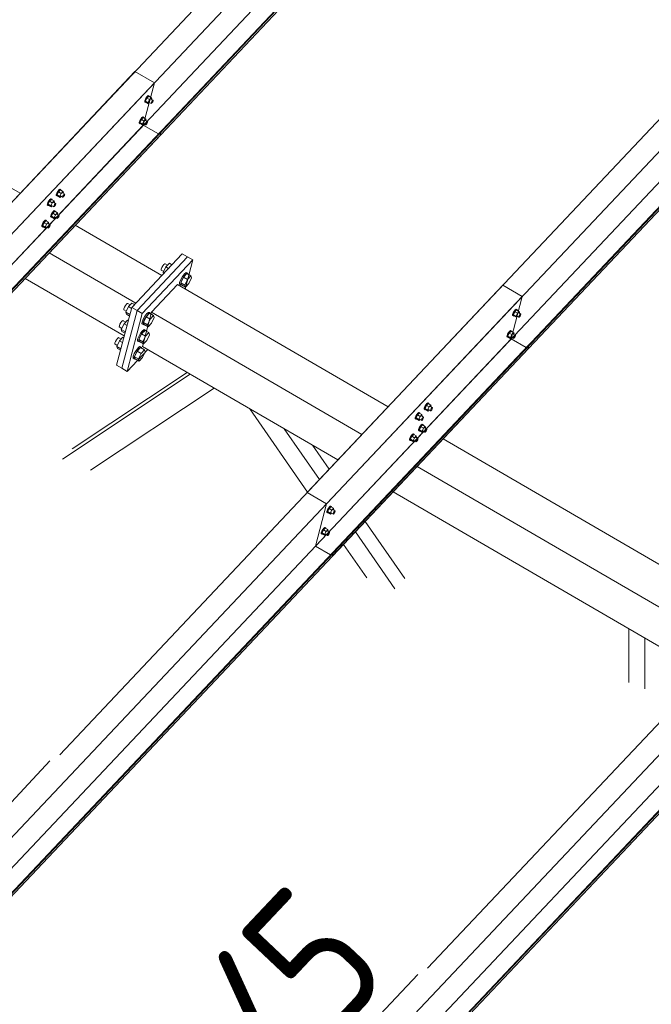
# Model space of a CAD drawing. Header units: millimetres. Extents: x -681 to 506, y -45 to 794.
# Tile 141 of 256: x -191 to -169, y 449 to 484. Entities that reach past the tile are written whole.
import ezdxf

# ---------------------------------------------------------------- set-up
doc = ezdxf.new("R2010")
doc.units = ezdxf.units.MM
doc.header["$LTSCALE"] = 0.6
doc.linetypes.add('XKITLINE00', pattern=[0])
for name, color, linetype, lineweight in [('Bolt', 7, 'Continuous', 0), ('Part', 2, 'Continuous', 0), ('PartMark', 3, 'Continuous', 0)]:
    doc.layers.add(name, color=color, linetype=linetype, lineweight=lineweight)
doc.styles.add('ISOCPEUR', font='ISOCPEUR.TTF')

msp = doc.modelspace()

# ---------------------------------------------------------------- linework, layer by layer
at = {"layer": 'Bolt', "color": 3, "linetype": 'XKITLINE00', "lineweight": 0}
for p, q in [((-186.847, 481.079), (-186.868, 481.024)), ((-186.813, 481.139), (-186.847, 481.079)), ((-186.845, 481.01), (-186.824, 481.065)), ((-186.789, 481.122), (-186.839, 481.016)), ((-186.824, 481.065), (-186.79, 481.125)), ((-186.776, 481.188), (-186.813, 481.139)), ((-186.79, 481.125), (-186.752, 481.174)), ((-186.726, 481.189), (-186.789, 481.122)), ((-186.696, 481.068), (-186.789, 481.122)), ((-186.744, 481.212), (-186.776, 481.188)), ((-186.752, 481.174), (-186.721, 481.199)), ((-186.746, 480.962), (-186.696, 481.068)), ((-186.727, 481.206), (-186.744, 481.212)), ((-186.727, 481.206), (-186.704, 481.192)), ((-186.726, 481.189), (-186.633, 481.135)), ((-186.721, 481.199), (-186.704, 481.192)), ((-186.704, 481.192), (-186.705, 481.177)), ((-186.633, 481.135), (-186.696, 481.068)), ((-186.647, 481.084), (-186.573, 481.041)), ((-186.62, 481.096), (-186.633, 481.135)), ((-186.631, 481.074), (-186.62, 481.096)), ((-186.871, 480.988), (-186.868, 481.024)), ((-186.871, 480.988), (-186.848, 480.975)), ((-186.848, 480.975), (-186.845, 481.01)), ((-186.831, 480.968), (-186.848, 480.975)), ((-186.746, 480.962), (-186.839, 481.016)), ((-186.839, 481.016), (-186.826, 480.978)), ((-186.822, 480.975), (-186.831, 480.968)), ((-186.826, 480.978), (-186.733, 480.924)), ((-186.746, 480.962), (-186.733, 480.924)), ((-186.733, 480.924), (-186.697, 480.963)), ((-186.719, 480.975), (-186.645, 480.932)), ((-186.645, 480.932), (-186.643, 480.95)), ((-186.636, 480.929), (-186.645, 480.932)), ((-186.643, 480.95), (-186.633, 480.977)), ((-186.621, 480.941), (-186.636, 480.929)), ((-186.633, 480.977), (-186.616, 481.007)), ((-186.602, 480.965), (-186.621, 480.941)), ((-186.616, 481.007), (-186.597, 481.032)), ((-186.585, 480.995), (-186.602, 480.965)), ((-186.597, 481.032), (-186.581, 481.044)), ((-186.574, 481.023), (-186.585, 480.995)), ((-186.581, 481.044), (-186.573, 481.041)), ((-186.573, 481.041), (-186.574, 481.023)), ((-187.011, 480.383), (-187.045, 480.323)), ((-186.986, 480.366), (-187.037, 480.261)), ((-187.022, 480.31), (-186.988, 480.37)), ((-186.973, 480.432), (-187.011, 480.383)), ((-186.988, 480.37), (-186.95, 480.419)), ((-186.923, 480.433), (-186.986, 480.366)), ((-186.893, 480.312), (-186.986, 480.366)), ((-186.942, 480.457), (-186.973, 480.432)), ((-186.95, 480.419), (-186.918, 480.443)), ((-186.925, 480.45), (-186.942, 480.457)), ((-186.925, 480.45), (-186.902, 480.437)), ((-186.923, 480.433), (-186.83, 480.379)), ((-186.918, 480.443), (-186.902, 480.437)), ((-186.902, 480.437), (-186.903, 480.421)), ((-186.83, 480.379), (-186.893, 480.312)), ((-186.817, 480.341), (-186.83, 480.379)), ((-187.068, 480.233), (-187.066, 480.268)), ((-187.068, 480.233), (-187.045, 480.219)), ((-187.045, 480.323), (-187.066, 480.268)), ((-187.045, 480.219), (-187.043, 480.255)), ((-187.029, 480.213), (-187.045, 480.219)), ((-187.043, 480.255), (-187.022, 480.31)), ((-186.944, 480.207), (-187.037, 480.261)), ((-187.037, 480.261), (-187.024, 480.223)), ((-187.019, 480.22), (-187.029, 480.213)), ((-187.024, 480.223), (-186.931, 480.169)), ((-186.944, 480.207), (-186.893, 480.312)), ((-186.944, 480.207), (-186.931, 480.169)), ((-186.931, 480.169), (-186.895, 480.207)), ((-186.916, 480.22), (-186.842, 480.176)), ((-186.845, 480.328), (-186.77, 480.285)), ((-186.842, 480.176), (-186.841, 480.194)), ((-186.834, 480.173), (-186.842, 480.176)), ((-186.841, 480.194), (-186.83, 480.222)), ((-186.818, 480.185), (-186.834, 480.173)), ((-186.83, 480.222), (-186.813, 480.252)), ((-186.828, 480.319), (-186.817, 480.341)), ((-186.799, 480.21), (-186.818, 480.185)), ((-186.813, 480.252), (-186.794, 480.276)), ((-186.782, 480.24), (-186.799, 480.21)), ((-186.794, 480.276), (-186.779, 480.288)), ((-186.772, 480.267), (-186.782, 480.24)), ((-186.779, 480.288), (-186.77, 480.285)), ((-186.77, 480.285), (-186.772, 480.267)), ((-189.998, 477.676), (-189.995, 477.711)), ((-189.998, 477.676), (-189.975, 477.662)), ((-189.974, 477.766), (-189.995, 477.711)), ((-189.975, 477.662), (-189.972, 477.698)), ((-189.958, 477.656), (-189.975, 477.662)), ((-189.94, 477.826), (-189.974, 477.766)), ((-189.972, 477.698), (-189.951, 477.753)), ((-189.916, 477.809), (-189.966, 477.704)), ((-189.873, 477.65), (-189.966, 477.704)), ((-189.966, 477.704), (-189.953, 477.666)), ((-189.949, 477.663), (-189.958, 477.656)), ((-189.953, 477.666), (-189.861, 477.612)), ((-189.951, 477.753), (-189.917, 477.813)), ((-189.903, 477.875), (-189.94, 477.826)), ((-189.917, 477.813), (-189.879, 477.862)), ((-189.853, 477.876), (-189.916, 477.809)), ((-189.823, 477.755), (-189.916, 477.809)), ((-189.871, 477.9), (-189.903, 477.875)), ((-189.879, 477.862), (-189.848, 477.886)), ((-189.873, 477.65), (-189.823, 477.755)), ((-189.873, 477.65), (-189.861, 477.612)), ((-189.855, 477.893), (-189.871, 477.9)), ((-189.861, 477.612), (-189.824, 477.65)), ((-189.855, 477.893), (-189.831, 477.88)), ((-189.853, 477.876), (-189.76, 477.822)), ((-189.848, 477.886), (-189.831, 477.88)), ((-189.846, 477.663), (-189.772, 477.619)), ((-189.831, 477.88), (-189.832, 477.864)), ((-189.76, 477.822), (-189.823, 477.755)), ((-189.774, 477.771), (-189.7, 477.728)), ((-189.772, 477.619), (-189.77, 477.637)), ((-189.763, 477.616), (-189.772, 477.619)), ((-189.77, 477.637), (-189.76, 477.665)), ((-189.748, 477.629), (-189.763, 477.616)), ((-189.747, 477.784), (-189.76, 477.822)), ((-189.76, 477.665), (-189.743, 477.695)), ((-189.758, 477.762), (-189.747, 477.784)), ((-189.729, 477.653), (-189.748, 477.629)), ((-189.743, 477.695), (-189.724, 477.719)), ((-189.712, 477.683), (-189.729, 477.653)), ((-189.724, 477.719), (-189.708, 477.731)), ((-189.701, 477.711), (-189.712, 477.683)), ((-189.708, 477.731), (-189.7, 477.728)), ((-189.7, 477.728), (-189.701, 477.711)), ((-190.315, 477.34), (-190.312, 477.375)), ((-190.315, 477.34), (-190.292, 477.326)), ((-190.291, 477.431), (-190.312, 477.375)), ((-190.292, 477.326), (-190.289, 477.362)), ((-190.275, 477.32), (-190.292, 477.326)), ((-190.257, 477.491), (-190.291, 477.431)), ((-190.289, 477.362), (-190.268, 477.417)), ((-190.233, 477.473), (-190.283, 477.368)), ((-190.19, 477.314), (-190.283, 477.368)), ((-190.283, 477.368), (-190.27, 477.33)), ((-190.266, 477.327), (-190.275, 477.32)), ((-190.27, 477.33), (-190.178, 477.276)), ((-190.268, 477.417), (-190.234, 477.477)), ((-190.22, 477.539), (-190.257, 477.491)), ((-190.234, 477.477), (-190.196, 477.526)), ((-190.17, 477.54), (-190.233, 477.473)), ((-190.14, 477.42), (-190.233, 477.473)), ((-190.188, 477.564), (-190.22, 477.539)), ((-190.196, 477.526), (-190.165, 477.55)), ((-190.19, 477.314), (-190.14, 477.42)), ((-190.19, 477.314), (-190.178, 477.276)), ((-190.172, 477.557), (-190.188, 477.564)), ((-190.178, 477.276), (-190.141, 477.314)), ((-190.172, 477.557), (-190.148, 477.544)), ((-190.17, 477.54), (-190.077, 477.486)), ((-190.165, 477.55), (-190.148, 477.544)), ((-190.163, 477.327), (-190.089, 477.284)), ((-190.148, 477.544), (-190.149, 477.529)), ((-190.077, 477.486), (-190.14, 477.42)), ((-190.091, 477.436), (-190.017, 477.392)), ((-190.089, 477.284), (-190.087, 477.301)), ((-190.08, 477.28), (-190.089, 477.284)), ((-190.087, 477.301), (-190.077, 477.329)), ((-190.065, 477.293), (-190.08, 477.28)), ((-190.064, 477.448), (-190.077, 477.486)), ((-190.077, 477.329), (-190.06, 477.359)), ((-190.075, 477.426), (-190.064, 477.448)), ((-190.046, 477.317), (-190.065, 477.293)), ((-190.06, 477.359), (-190.041, 477.383)), ((-190.029, 477.347), (-190.046, 477.317)), ((-190.041, 477.383), (-190.025, 477.396)), ((-190.018, 477.375), (-190.029, 477.347)), ((-190.025, 477.396), (-190.017, 477.392)), ((-190.017, 477.392), (-190.018, 477.375)), ((-190.196, 476.92), (-190.193, 476.956)), ((-190.196, 476.92), (-190.172, 476.907)), ((-190.172, 477.011), (-190.193, 476.956)), ((-190.138, 477.071), (-190.172, 477.011)), ((-190.172, 476.907), (-190.17, 476.942)), ((-190.156, 476.9), (-190.172, 476.907)), ((-190.17, 476.942), (-190.149, 476.997)), ((-190.113, 477.054), (-190.164, 476.948)), ((-190.071, 476.895), (-190.164, 476.948)), ((-190.164, 476.948), (-190.151, 476.91)), ((-190.146, 476.908), (-190.156, 476.9)), ((-190.151, 476.91), (-190.058, 476.856)), ((-190.149, 476.997), (-190.115, 477.057)), ((-190.1, 477.12), (-190.138, 477.071)), ((-190.115, 477.057), (-190.077, 477.106)), ((-190.05, 477.121), (-190.113, 477.054)), ((-190.02, 477), (-190.113, 477.054)), ((-190.069, 477.144), (-190.1, 477.12)), ((-190.077, 477.106), (-190.045, 477.131)), ((-190.071, 476.895), (-190.02, 477)), ((-190.071, 476.895), (-190.058, 476.856)), ((-190.052, 477.138), (-190.069, 477.144)), ((-190.058, 476.856), (-190.022, 476.895)), ((-190.052, 477.138), (-190.029, 477.124)), ((-190.05, 477.121), (-189.957, 477.067)), ((-190.045, 477.131), (-190.029, 477.124)), ((-190.044, 476.907), (-189.969, 476.864)), ((-190.029, 477.124), (-190.03, 477.109)), ((-189.957, 477.067), (-190.02, 477)), ((-189.972, 477.016), (-189.897, 476.973)), ((-189.969, 476.864), (-189.968, 476.882)), ((-189.968, 476.882), (-189.957, 476.909)), ((-189.945, 476.873), (-189.961, 476.861)), ((-189.944, 477.028), (-189.957, 477.067)), ((-189.957, 476.909), (-189.94, 476.939)), ((-189.955, 477.006), (-189.944, 477.028)), ((-189.926, 476.897), (-189.945, 476.873)), ((-189.94, 476.939), (-189.921, 476.964)), ((-189.909, 476.927), (-189.926, 476.897)), ((-189.921, 476.964), (-189.906, 476.976)), ((-189.899, 476.955), (-189.909, 476.927)), ((-189.906, 476.976), (-189.897, 476.973)), ((-189.897, 476.973), (-189.899, 476.955)), ((-190.513, 476.584), (-190.51, 476.62)), ((-190.513, 476.584), (-190.489, 476.571)), ((-190.489, 476.675), (-190.51, 476.62)), ((-190.455, 476.735), (-190.489, 476.675)), ((-190.489, 476.571), (-190.487, 476.606)), ((-190.473, 476.564), (-190.489, 476.571)), ((-190.487, 476.606), (-190.466, 476.662)), ((-190.43, 476.718), (-190.481, 476.613)), ((-190.388, 476.559), (-190.481, 476.613)), ((-190.481, 476.613), (-190.468, 476.574)), ((-190.463, 476.572), (-190.473, 476.564)), ((-190.468, 476.574), (-190.375, 476.52)), ((-190.466, 476.662), (-190.432, 476.722)), ((-190.417, 476.784), (-190.455, 476.735)), ((-190.432, 476.722), (-190.394, 476.77)), ((-190.367, 476.785), (-190.43, 476.718)), ((-190.338, 476.664), (-190.43, 476.718)), ((-190.386, 476.808), (-190.417, 476.784)), ((-190.394, 476.77), (-190.362, 476.795)), ((-190.388, 476.559), (-190.338, 476.664)), ((-190.388, 476.559), (-190.375, 476.52)), ((-190.369, 476.802), (-190.386, 476.808)), ((-190.375, 476.52), (-190.339, 476.559)), ((-190.369, 476.802), (-190.346, 476.788)), ((-190.367, 476.785), (-190.274, 476.731)), ((-190.362, 476.795), (-190.346, 476.788)), ((-190.361, 476.571), (-190.286, 476.528)), ((-190.346, 476.788), (-190.347, 476.773)), ((-190.274, 476.731), (-190.338, 476.664)), ((-190.289, 476.68), (-190.214, 476.637)), ((-190.286, 476.528), (-190.285, 476.546)), ((-190.278, 476.525), (-190.286, 476.528)), ((-190.285, 476.546), (-190.274, 476.573)), ((-190.262, 476.537), (-190.278, 476.525)), ((-190.261, 476.693), (-190.274, 476.731)), ((-190.274, 476.573), (-190.257, 476.603)), ((-190.272, 476.67), (-190.261, 476.693)), ((-190.243, 476.562), (-190.262, 476.537)), ((-190.257, 476.603), (-190.238, 476.628)), ((-190.226, 476.592), (-190.243, 476.562)), ((-190.238, 476.628), (-190.223, 476.64)), ((-190.216, 476.619), (-190.226, 476.592)), ((-190.223, 476.64), (-190.214, 476.637)), ((-190.214, 476.637), (-190.216, 476.619)), ((-189.961, 476.861), (-189.969, 476.864)), ((-186.263, 475.133), (-186.284, 475.078)), ((-186.229, 475.193), (-186.263, 475.133)), ((-186.191, 475.242), (-186.229, 475.193)), ((-186.213, 474.955), (-186.118, 475.154)), ((-186.159, 475.267), (-186.191, 475.242)), ((-186.143, 475.26), (-186.159, 475.267)), ((-186.143, 475.26), (-186.062, 475.213)), ((-185.998, 475.281), (-186.118, 475.154)), ((-186.118, 475.154), (-186.028, 475.102)), ((-185.998, 475.281), (-185.908, 475.228)), ((-186.284, 475.078), (-186.286, 475.043)), ((-186.286, 475.043), (-186.196, 474.991)), ((-186.201, 474.918), (-186.213, 474.955)), ((-186.213, 474.955), (-186.183, 474.937)), ((-185.534, 474.818), (-185.596, 474.708)), ((-185.496, 474.793), (-185.591, 474.593)), ((-185.559, 474.687), (-185.497, 474.797)), ((-185.465, 474.908), (-185.534, 474.818)), ((-185.497, 474.797), (-185.428, 474.886)), ((-185.376, 474.92), (-185.496, 474.793)), ((-185.496, 474.793), (-185.356, 474.712)), ((-185.407, 474.953), (-185.465, 474.908)), ((-185.428, 474.886), (-185.37, 474.931)), ((-185.377, 474.941), (-185.407, 474.953)), ((-185.377, 474.941), (-185.34, 474.92)), ((-185.376, 474.92), (-185.236, 474.839)), ((-185.37, 474.931), (-185.34, 474.92)), ((-185.356, 474.712), (-185.236, 474.839)), ((-185.34, 474.92), (-185.341, 474.899)), ((-185.236, 474.839), (-185.212, 474.766)), ((-185.635, 474.607), (-185.64, 474.542)), ((-185.64, 474.542), (-185.603, 474.521)), ((-185.596, 474.708), (-185.635, 474.607)), ((-185.603, 474.521), (-185.598, 474.586)), ((-185.572, 474.509), (-185.603, 474.521)), ((-185.598, 474.586), (-185.559, 474.687)), ((-185.591, 474.593), (-185.567, 474.521)), ((-185.591, 474.593), (-185.452, 474.512)), ((-185.561, 474.518), (-185.572, 474.509)), ((-185.567, 474.521), (-185.427, 474.44)), ((-185.452, 474.512), (-185.356, 474.712)), ((-185.427, 474.44), (-185.452, 474.512)), ((-185.307, 474.567), (-185.427, 474.44)), ((-185.212, 474.766), (-185.307, 474.567)), ((-187.554, 473.789), (-187.588, 473.729)), ((-187.517, 473.838), (-187.554, 473.789)), ((-187.444, 473.75), (-187.539, 473.55)), ((-187.485, 473.862), (-187.517, 473.838)), ((-187.468, 473.856), (-187.485, 473.862)), ((-187.468, 473.856), (-187.388, 473.809)), ((-187.324, 473.877), (-187.444, 473.75)), ((-187.444, 473.75), (-187.337, 473.688)), ((-187.324, 473.877), (-187.234, 473.824)), ((-187.609, 473.674), (-187.612, 473.638)), ((-187.612, 473.638), (-187.522, 473.586)), ((-187.588, 473.729), (-187.609, 473.674)), ((-187.539, 473.55), (-187.515, 473.478)), ((-187.539, 473.55), (-187.395, 473.467)), ((-187.515, 473.478), (-187.408, 473.416)), ((-186.86, 473.414), (-186.922, 473.304)), ((-186.885, 473.283), (-186.823, 473.393)), ((-186.791, 473.504), (-186.86, 473.414)), ((-186.823, 473.393), (-186.753, 473.482)), ((-186.701, 473.515), (-186.821, 473.388)), ((-186.733, 473.548), (-186.791, 473.504)), ((-186.753, 473.482), (-186.696, 473.527)), ((-186.703, 473.537), (-186.733, 473.548)), ((-186.703, 473.537), (-186.665, 473.515)), ((-186.701, 473.515), (-186.562, 473.434)), ((-186.696, 473.527), (-186.665, 473.515)), ((-186.682, 473.307), (-186.562, 473.434)), ((-186.665, 473.515), (-186.667, 473.495)), ((-186.562, 473.434), (-186.538, 473.362)), ((-173.863, 473.437), (-173.86, 473.472)), ((-173.863, 473.437), (-173.84, 473.423)), ((-173.839, 473.527), (-173.86, 473.472)), ((-173.84, 473.423), (-173.837, 473.459)), ((-173.823, 473.417), (-173.84, 473.423)), ((-173.805, 473.587), (-173.839, 473.527)), ((-173.837, 473.459), (-173.816, 473.514)), ((-173.781, 473.57), (-173.831, 473.465)), ((-173.738, 473.411), (-173.831, 473.465)), ((-173.831, 473.465), (-173.818, 473.427)), ((-173.814, 473.424), (-173.823, 473.417)), ((-173.818, 473.427), (-173.725, 473.373)), ((-173.816, 473.514), (-173.782, 473.574)), ((-173.767, 473.636), (-173.805, 473.587)), ((-173.782, 473.574), (-173.744, 473.623)), ((-173.718, 473.637), (-173.781, 473.57)), ((-173.688, 473.516), (-173.781, 473.57)), ((-173.736, 473.661), (-173.767, 473.636)), ((-173.744, 473.623), (-173.713, 473.647)), ((-173.738, 473.411), (-173.688, 473.516)), ((-173.738, 473.411), (-173.725, 473.373)), ((-173.719, 473.654), (-173.736, 473.661)), ((-173.725, 473.373), (-173.689, 473.411)), ((-173.719, 473.654), (-173.696, 473.641)), ((-173.718, 473.637), (-173.625, 473.583)), ((-173.713, 473.647), (-173.696, 473.641)), ((-173.711, 473.424), (-173.637, 473.381)), ((-173.696, 473.641), (-173.697, 473.626)), ((-173.625, 473.583), (-173.688, 473.516)), ((-173.639, 473.533), (-173.565, 473.489)), ((-173.637, 473.381), (-173.635, 473.398)), ((-173.635, 473.398), (-173.625, 473.426)), ((-173.613, 473.39), (-173.628, 473.377)), ((-173.612, 473.545), (-173.625, 473.583)), ((-173.625, 473.426), (-173.608, 473.456)), ((-173.622, 473.523), (-173.612, 473.545)), ((-173.594, 473.414), (-173.613, 473.39)), ((-173.608, 473.456), (-173.589, 473.48)), ((-173.577, 473.444), (-173.594, 473.414)), ((-173.589, 473.48), (-173.573, 473.493)), ((-173.566, 473.472), (-173.577, 473.444)), ((-173.573, 473.493), (-173.565, 473.489)), ((-173.565, 473.489), (-173.566, 473.472)), ((-187.767, 473.07), (-187.77, 473.034)), ((-187.746, 473.125), (-187.767, 473.07)), ((-187.712, 473.185), (-187.746, 473.125)), ((-187.675, 473.233), (-187.712, 473.185)), ((-187.602, 473.145), (-187.697, 472.946)), ((-187.643, 473.258), (-187.675, 473.233)), ((-187.626, 473.252), (-187.643, 473.258)), ((-187.626, 473.252), (-187.546, 473.205)), ((-187.482, 473.272), (-187.602, 473.145)), ((-187.602, 473.145), (-187.495, 473.083)), ((-187.482, 473.272), (-187.451, 473.254)), ((-186.961, 473.203), (-186.966, 473.138)), ((-186.966, 473.138), (-186.928, 473.116)), ((-186.922, 473.304), (-186.961, 473.203)), ((-186.928, 473.116), (-186.924, 473.181)), ((-186.898, 473.105), (-186.928, 473.116)), ((-186.924, 473.181), (-186.885, 473.283)), ((-186.821, 473.388), (-186.917, 473.189)), ((-186.917, 473.189), (-186.892, 473.116)), ((-186.917, 473.189), (-186.777, 473.108)), ((-186.887, 473.113), (-186.898, 473.105)), ((-186.892, 473.116), (-186.753, 473.035)), ((-186.821, 473.388), (-186.682, 473.307)), ((-186.777, 473.108), (-186.682, 473.307)), ((-186.753, 473.035), (-186.777, 473.108)), ((-186.633, 473.162), (-186.753, 473.035)), ((-186.538, 473.362), (-186.633, 473.162)), ((-173.628, 473.377), (-173.637, 473.381)), ((-187.77, 473.034), (-187.68, 472.982)), ((-187.697, 472.946), (-187.673, 472.873)), ((-187.697, 472.946), (-187.553, 472.862)), ((-187.673, 472.873), (-187.566, 472.811)), ((-187.08, 472.7), (-187.119, 472.599)), ((-187.018, 472.81), (-187.08, 472.7)), ((-186.979, 472.784), (-187.075, 472.584)), ((-187.043, 472.678), (-186.981, 472.788)), ((-186.949, 472.899), (-187.018, 472.81)), ((-186.981, 472.788), (-186.911, 472.878)), ((-186.859, 472.911), (-186.979, 472.784)), ((-186.979, 472.784), (-186.84, 472.703)), ((-186.891, 472.944), (-186.949, 472.899)), ((-186.935, 472.504), (-186.84, 472.703)), ((-186.911, 472.878), (-186.854, 472.922)), ((-186.861, 472.932), (-186.891, 472.944)), ((-186.861, 472.932), (-186.823, 472.911)), ((-186.859, 472.911), (-186.72, 472.83)), ((-186.854, 472.922), (-186.823, 472.911)), ((-186.84, 472.703), (-186.72, 472.83)), ((-186.823, 472.911), (-186.825, 472.891)), ((-186.696, 472.757), (-186.791, 472.558)), ((-186.72, 472.83), (-186.696, 472.757)), ((-174.06, 472.681), (-174.058, 472.717)), ((-174.037, 472.772), (-174.058, 472.717)), ((-174.003, 472.832), (-174.037, 472.772)), ((-174.037, 472.668), (-174.035, 472.703)), ((-174.035, 472.703), (-174.013, 472.758)), ((-173.978, 472.815), (-174.029, 472.71)), ((-173.936, 472.656), (-174.029, 472.71)), ((-174.029, 472.71), (-174.016, 472.671)), ((-174.013, 472.758), (-173.98, 472.818)), ((-173.965, 472.881), (-174.003, 472.832)), ((-173.98, 472.818), (-173.942, 472.867)), ((-173.915, 472.882), (-173.978, 472.815)), ((-173.885, 472.761), (-173.978, 472.815)), ((-173.934, 472.905), (-173.965, 472.881)), ((-173.942, 472.867), (-173.91, 472.892)), ((-173.936, 472.656), (-173.885, 472.761)), ((-173.917, 472.899), (-173.934, 472.905)), ((-173.917, 472.899), (-173.894, 472.885)), ((-173.915, 472.882), (-173.822, 472.828)), ((-173.91, 472.892), (-173.894, 472.885)), ((-173.894, 472.885), (-173.895, 472.87)), ((-173.822, 472.828), (-173.885, 472.761)), ((-173.837, 472.777), (-173.762, 472.734)), ((-173.809, 472.79), (-173.822, 472.828)), ((-173.822, 472.67), (-173.805, 472.7)), ((-173.82, 472.767), (-173.809, 472.79)), ((-173.805, 472.7), (-173.786, 472.725)), ((-173.786, 472.725), (-173.771, 472.737)), ((-173.764, 472.716), (-173.774, 472.689)), ((-173.771, 472.737), (-173.762, 472.734)), ((-173.762, 472.734), (-173.764, 472.716)), ((-187.925, 472.465), (-187.928, 472.43)), ((-187.928, 472.43), (-187.838, 472.377)), ((-187.904, 472.52), (-187.925, 472.465)), ((-187.87, 472.58), (-187.904, 472.52)), ((-187.833, 472.629), (-187.87, 472.58)), ((-187.76, 472.541), (-187.855, 472.341)), ((-187.801, 472.654), (-187.833, 472.629)), ((-187.784, 472.647), (-187.801, 472.654)), ((-187.784, 472.647), (-187.704, 472.6)), ((-187.64, 472.668), (-187.76, 472.541)), ((-187.76, 472.541), (-187.653, 472.479)), ((-187.64, 472.668), (-187.609, 472.65)), ((-187.119, 472.599), (-187.124, 472.533)), ((-187.124, 472.533), (-187.086, 472.512)), ((-187.086, 472.512), (-187.082, 472.577)), ((-187.056, 472.5), (-187.086, 472.512)), ((-187.082, 472.577), (-187.043, 472.678)), ((-187.075, 472.584), (-187.05, 472.512)), ((-187.075, 472.584), (-186.935, 472.504)), ((-187.045, 472.509), (-187.056, 472.5)), ((-187.05, 472.512), (-186.911, 472.431)), ((-186.911, 472.431), (-186.935, 472.504)), ((-186.791, 472.558), (-186.911, 472.431)), ((-174.06, 472.681), (-174.037, 472.668)), ((-174.021, 472.661), (-174.037, 472.668)), ((-174.011, 472.669), (-174.021, 472.661)), ((-174.016, 472.671), (-173.923, 472.617)), ((-173.936, 472.656), (-173.923, 472.617)), ((-173.923, 472.617), (-173.887, 472.656)), ((-173.908, 472.668), (-173.834, 472.625)), ((-173.834, 472.625), (-173.833, 472.643)), ((-173.826, 472.622), (-173.834, 472.625)), ((-173.833, 472.643), (-173.822, 472.67)), ((-173.81, 472.634), (-173.826, 472.622)), ((-173.791, 472.659), (-173.81, 472.634)), ((-173.774, 472.689), (-173.791, 472.659)), ((-187.855, 472.341), (-187.831, 472.269)), ((-187.855, 472.341), (-187.711, 472.258)), ((-187.831, 472.269), (-187.724, 472.207)), ((-187.238, 472.095), (-187.277, 471.994)), ((-187.24, 471.973), (-187.201, 472.074)), ((-187.176, 472.205), (-187.238, 472.095)), ((-187.137, 472.179), (-187.233, 471.98)), ((-187.201, 472.074), (-187.139, 472.184)), ((-187.107, 472.295), (-187.176, 472.205)), ((-187.139, 472.184), (-187.069, 472.273)), ((-187.017, 472.306), (-187.137, 472.179)), ((-187.137, 472.179), (-186.998, 472.099)), ((-187.049, 472.34), (-187.107, 472.295)), ((-187.093, 471.899), (-186.998, 472.099)), ((-187.069, 472.273), (-187.012, 472.318)), ((-187.019, 472.328), (-187.049, 472.34)), ((-187.019, 472.328), (-186.981, 472.306)), ((-187.017, 472.306), (-186.878, 472.225)), ((-187.012, 472.318), (-186.981, 472.306)), ((-186.998, 472.099), (-186.878, 472.225)), ((-186.981, 472.306), (-186.983, 472.286)), ((-186.854, 472.153), (-186.949, 471.953)), ((-186.878, 472.225), (-186.854, 472.153)), ((-187.277, 471.994), (-187.282, 471.929)), ((-187.282, 471.929), (-187.244, 471.907)), ((-187.244, 471.907), (-187.24, 471.973)), ((-187.214, 471.896), (-187.244, 471.907)), ((-187.233, 471.98), (-187.208, 471.907)), ((-187.233, 471.98), (-187.093, 471.899)), ((-187.203, 471.904), (-187.214, 471.896)), ((-187.208, 471.907), (-187.069, 471.827)), ((-187.069, 471.827), (-187.093, 471.899)), ((-186.949, 471.953), (-187.069, 471.827)), ((-176.932, 470.275), (-176.966, 470.215)), ((-176.908, 470.258), (-176.958, 470.153)), ((-176.943, 470.202), (-176.909, 470.262)), ((-176.895, 470.324), (-176.932, 470.275)), ((-176.909, 470.262), (-176.871, 470.31)), ((-176.845, 470.325), (-176.908, 470.258)), ((-176.815, 470.204), (-176.908, 470.258)), ((-176.863, 470.348), (-176.895, 470.324)), ((-176.871, 470.31), (-176.84, 470.335)), ((-176.846, 470.342), (-176.863, 470.348)), ((-176.846, 470.342), (-176.823, 470.328)), ((-176.845, 470.325), (-176.752, 470.271)), ((-176.84, 470.335), (-176.823, 470.328)), ((-176.823, 470.328), (-176.824, 470.313)), ((-176.752, 470.271), (-176.815, 470.204)), ((-176.739, 470.233), (-176.752, 470.271)), ((-177.249, 469.939), (-177.283, 469.879)), ((-177.225, 469.922), (-177.275, 469.817)), ((-177.26, 469.866), (-177.226, 469.926)), ((-177.212, 469.988), (-177.249, 469.939)), ((-177.226, 469.926), (-177.188, 469.975)), ((-177.162, 469.989), (-177.225, 469.922)), ((-177.132, 469.868), (-177.225, 469.922)), ((-177.18, 470.012), (-177.212, 469.988)), ((-177.188, 469.975), (-177.157, 469.999)), ((-177.164, 470.006), (-177.18, 470.012)), ((-177.164, 470.006), (-177.14, 469.993)), ((-177.162, 469.989), (-177.069, 469.935)), ((-177.157, 469.999), (-177.14, 469.993)), ((-177.14, 469.993), (-177.141, 469.977)), ((-177.069, 469.935), (-177.132, 469.868)), ((-177.056, 469.897), (-177.069, 469.935)), ((-176.99, 470.124), (-176.987, 470.16)), ((-176.99, 470.124), (-176.967, 470.111)), ((-176.966, 470.215), (-176.987, 470.16)), ((-176.967, 470.111), (-176.964, 470.146)), ((-176.95, 470.105), (-176.967, 470.111)), ((-176.964, 470.146), (-176.943, 470.202)), ((-176.865, 470.099), (-176.958, 470.153)), ((-176.958, 470.153), (-176.945, 470.114)), ((-176.941, 470.112), (-176.95, 470.105)), ((-176.945, 470.114), (-176.852, 470.06)), ((-176.865, 470.099), (-176.815, 470.204)), ((-176.865, 470.099), (-176.852, 470.06)), ((-176.852, 470.06), (-176.816, 470.099)), ((-176.838, 470.111), (-176.764, 470.068)), ((-176.766, 470.22), (-176.692, 470.177)), ((-176.764, 470.068), (-176.762, 470.086)), ((-176.755, 470.065), (-176.764, 470.068)), ((-176.762, 470.086), (-176.752, 470.114)), ((-176.74, 470.077), (-176.755, 470.065)), ((-176.752, 470.114), (-176.735, 470.144)), ((-176.75, 470.21), (-176.739, 470.233)), ((-176.721, 470.102), (-176.74, 470.077)), ((-176.735, 470.144), (-176.716, 470.168)), ((-176.704, 470.132), (-176.721, 470.102)), ((-176.716, 470.168), (-176.7, 470.18)), ((-176.693, 470.159), (-176.704, 470.132)), ((-176.7, 470.18), (-176.692, 470.177)), ((-176.692, 470.177), (-176.693, 470.159)), ((-177.307, 469.789), (-177.304, 469.824)), ((-177.307, 469.789), (-177.284, 469.775)), ((-177.283, 469.879), (-177.304, 469.824)), ((-177.284, 469.775), (-177.281, 469.811)), ((-177.267, 469.769), (-177.284, 469.775)), ((-177.281, 469.811), (-177.26, 469.866)), ((-177.182, 469.763), (-177.275, 469.817)), ((-177.275, 469.817), (-177.262, 469.779)), ((-177.258, 469.776), (-177.267, 469.769)), ((-177.262, 469.779), (-177.169, 469.725)), ((-177.182, 469.763), (-177.132, 469.868)), ((-177.182, 469.763), (-177.169, 469.725)), ((-177.169, 469.725), (-177.133, 469.763)), ((-177.155, 469.776), (-177.081, 469.732)), ((-177.092, 469.568), (-177.13, 469.52)), ((-177.042, 469.569), (-177.105, 469.502)), ((-177.061, 469.593), (-177.092, 469.568)), ((-177.083, 469.884), (-177.009, 469.841)), ((-177.081, 469.732), (-177.079, 469.75)), ((-177.072, 469.729), (-177.081, 469.732)), ((-177.079, 469.75), (-177.069, 469.778)), ((-177.057, 469.741), (-177.072, 469.729)), ((-177.069, 469.778), (-177.052, 469.808)), ((-177.069, 469.555), (-177.037, 469.579)), ((-177.067, 469.875), (-177.056, 469.897)), ((-177.044, 469.586), (-177.061, 469.593)), ((-177.038, 469.766), (-177.057, 469.741)), ((-177.052, 469.808), (-177.033, 469.832)), ((-177.044, 469.586), (-177.021, 469.573)), ((-177.042, 469.569), (-176.949, 469.515)), ((-177.021, 469.796), (-177.038, 469.766)), ((-177.037, 469.579), (-177.021, 469.573)), ((-177.033, 469.832), (-177.017, 469.844)), ((-177.021, 469.573), (-177.022, 469.558)), ((-177.01, 469.823), (-177.021, 469.796)), ((-177.017, 469.844), (-177.009, 469.841)), ((-177.009, 469.841), (-177.01, 469.823)), ((-177.409, 469.232), (-177.447, 469.184)), ((-177.424, 469.17), (-177.386, 469.219)), ((-177.359, 469.234), (-177.422, 469.167)), ((-177.378, 469.257), (-177.409, 469.232)), ((-177.386, 469.219), (-177.354, 469.243)), ((-177.361, 469.251), (-177.378, 469.257)), ((-177.361, 469.251), (-177.338, 469.237)), ((-177.359, 469.234), (-177.266, 469.18)), ((-177.354, 469.243), (-177.338, 469.237)), ((-177.338, 469.237), (-177.339, 469.222)), ((-177.187, 469.369), (-177.185, 469.404)), ((-177.187, 469.369), (-177.164, 469.355)), ((-177.164, 469.46), (-177.185, 469.404)), ((-177.13, 469.52), (-177.164, 469.46)), ((-177.164, 469.355), (-177.162, 469.391)), ((-177.148, 469.349), (-177.164, 469.355)), ((-177.162, 469.391), (-177.141, 469.446)), ((-177.105, 469.502), (-177.156, 469.397)), ((-177.063, 469.343), (-177.156, 469.397)), ((-177.156, 469.397), (-177.143, 469.359)), ((-177.138, 469.356), (-177.148, 469.349)), ((-177.143, 469.359), (-177.05, 469.305)), ((-177.141, 469.446), (-177.107, 469.506)), ((-177.107, 469.506), (-177.069, 469.555)), ((-177.012, 469.448), (-177.105, 469.502)), ((-177.063, 469.343), (-177.012, 469.448)), ((-177.063, 469.343), (-177.05, 469.305)), ((-177.05, 469.305), (-177.014, 469.343)), ((-177.035, 469.356), (-176.961, 469.313)), ((-176.949, 469.515), (-177.012, 469.448)), ((-176.964, 469.465), (-176.889, 469.421)), ((-176.961, 469.313), (-176.96, 469.33)), ((-176.953, 469.309), (-176.961, 469.313)), ((-176.96, 469.33), (-176.949, 469.358)), ((-176.937, 469.322), (-176.953, 469.309)), ((-176.936, 469.477), (-176.949, 469.515)), ((-176.949, 469.358), (-176.932, 469.388)), ((-176.947, 469.455), (-176.936, 469.477)), ((-176.918, 469.346), (-176.937, 469.322)), ((-176.932, 469.388), (-176.913, 469.412)), ((-176.901, 469.376), (-176.918, 469.346)), ((-176.913, 469.412), (-176.898, 469.425)), ((-176.891, 469.404), (-176.901, 469.376)), ((-176.898, 469.425), (-176.889, 469.421)), ((-176.889, 469.421), (-176.891, 469.404)), ((-177.505, 469.033), (-177.502, 469.069)), ((-177.505, 469.033), (-177.481, 469.02)), ((-177.481, 469.124), (-177.502, 469.069)), ((-177.447, 469.184), (-177.481, 469.124)), ((-177.481, 469.02), (-177.479, 469.055)), ((-177.465, 469.013), (-177.481, 469.02)), ((-177.479, 469.055), (-177.458, 469.11)), ((-177.422, 469.167), (-177.473, 469.061)), ((-177.38, 469.007), (-177.473, 469.061)), ((-177.473, 469.061), (-177.46, 469.023)), ((-177.455, 469.02), (-177.465, 469.013)), ((-177.46, 469.023), (-177.367, 468.969)), ((-177.458, 469.11), (-177.424, 469.17)), ((-177.329, 469.113), (-177.422, 469.167)), ((-177.38, 469.007), (-177.329, 469.113)), ((-177.38, 469.007), (-177.367, 468.969)), ((-177.367, 468.969), (-177.331, 469.007)), ((-177.352, 469.02), (-177.278, 468.977)), ((-177.266, 469.18), (-177.329, 469.113)), ((-177.281, 469.129), (-177.206, 469.086)), ((-177.278, 468.977), (-177.277, 468.995)), ((-177.27, 468.974), (-177.278, 468.977)), ((-177.277, 468.995), (-177.266, 469.022)), ((-177.254, 468.986), (-177.27, 468.974)), ((-177.253, 469.141), (-177.266, 469.18)), ((-177.266, 469.022), (-177.249, 469.052)), ((-177.264, 469.119), (-177.253, 469.141)), ((-177.235, 469.01), (-177.254, 468.986)), ((-177.249, 469.052), (-177.23, 469.077)), ((-177.218, 469.04), (-177.235, 469.01)), ((-177.23, 469.077), (-177.215, 469.089)), ((-177.208, 469.068), (-177.218, 469.04)), ((-177.215, 469.089), (-177.206, 469.086)), ((-177.206, 469.086), (-177.208, 469.068)), ((-180.434, 466.476), (-180.431, 466.512)), ((-180.434, 466.476), (-180.411, 466.463)), ((-180.41, 466.567), (-180.431, 466.512)), ((-180.411, 466.463), (-180.408, 466.498)), ((-180.394, 466.456), (-180.411, 466.463)), ((-180.376, 466.627), (-180.41, 466.567)), ((-180.408, 466.498), (-180.387, 466.553)), ((-180.352, 466.61), (-180.402, 466.504)), ((-180.309, 466.451), (-180.402, 466.504)), ((-180.402, 466.504), (-180.389, 466.466)), ((-180.385, 466.464), (-180.394, 466.456)), ((-180.389, 466.466), (-180.297, 466.412)), ((-180.387, 466.553), (-180.353, 466.613)), ((-180.339, 466.676), (-180.376, 466.627)), ((-180.353, 466.613), (-180.315, 466.662)), ((-180.289, 466.677), (-180.352, 466.61)), ((-180.259, 466.556), (-180.352, 466.61)), ((-180.307, 466.7), (-180.339, 466.676)), ((-180.315, 466.662), (-180.284, 466.687)), ((-180.309, 466.451), (-180.259, 466.556)), ((-180.309, 466.451), (-180.297, 466.412)), ((-180.291, 466.694), (-180.307, 466.7)), ((-180.297, 466.412), (-180.26, 466.451)), ((-180.291, 466.694), (-180.267, 466.68)), ((-180.289, 466.677), (-180.196, 466.623)), ((-180.284, 466.687), (-180.267, 466.68)), ((-180.282, 466.463), (-180.208, 466.42)), ((-180.267, 466.68), (-180.268, 466.665)), ((-180.196, 466.623), (-180.259, 466.556)), ((-180.21, 466.572), (-180.136, 466.529)), ((-180.208, 466.42), (-180.206, 466.438)), ((-180.206, 466.438), (-180.196, 466.465)), ((-180.184, 466.429), (-180.199, 466.417)), ((-180.183, 466.584), (-180.196, 466.623)), ((-180.196, 466.465), (-180.179, 466.495)), ((-180.194, 466.562), (-180.183, 466.584)), ((-180.165, 466.453), (-180.184, 466.429)), ((-180.179, 466.495), (-180.16, 466.52)), ((-180.148, 466.483), (-180.165, 466.453)), ((-180.16, 466.52), (-180.144, 466.532)), ((-180.137, 466.511), (-180.148, 466.483)), ((-180.144, 466.532), (-180.136, 466.529)), ((-180.136, 466.529), (-180.137, 466.511)), ((-180.199, 466.417), (-180.208, 466.42)), ((-180.632, 465.721), (-180.629, 465.756)), ((-180.608, 465.811), (-180.629, 465.756)), ((-180.574, 465.871), (-180.608, 465.811)), ((-180.608, 465.707), (-180.606, 465.743)), ((-180.606, 465.743), (-180.585, 465.798)), ((-180.549, 465.854), (-180.6, 465.749)), ((-180.507, 465.695), (-180.6, 465.749)), ((-180.6, 465.749), (-180.587, 465.711)), ((-180.585, 465.798), (-180.551, 465.858)), ((-180.536, 465.92), (-180.574, 465.871)), ((-180.551, 465.858), (-180.513, 465.907)), ((-180.486, 465.921), (-180.549, 465.854)), ((-180.457, 465.8), (-180.549, 465.854)), ((-180.505, 465.945), (-180.536, 465.92)), ((-180.513, 465.907), (-180.481, 465.931)), ((-180.507, 465.695), (-180.457, 465.8)), ((-180.488, 465.938), (-180.505, 465.945)), ((-180.488, 465.938), (-180.465, 465.925)), ((-180.486, 465.921), (-180.393, 465.867)), ((-180.481, 465.931), (-180.465, 465.925)), ((-180.465, 465.925), (-180.466, 465.909)), ((-180.393, 465.867), (-180.457, 465.8)), ((-180.408, 465.816), (-180.333, 465.773)), ((-180.38, 465.829), (-180.393, 465.867)), ((-180.393, 465.71), (-180.376, 465.74)), ((-180.391, 465.807), (-180.38, 465.829)), ((-180.376, 465.74), (-180.357, 465.764)), ((-180.357, 465.764), (-180.342, 465.776)), ((-180.335, 465.755), (-180.345, 465.728)), ((-180.342, 465.776), (-180.333, 465.773)), ((-180.333, 465.773), (-180.335, 465.755)), ((-180.632, 465.721), (-180.608, 465.707)), ((-180.592, 465.701), (-180.608, 465.707)), ((-180.582, 465.708), (-180.592, 465.701)), ((-180.587, 465.711), (-180.494, 465.657)), ((-180.507, 465.695), (-180.494, 465.657)), ((-180.494, 465.657), (-180.458, 465.695)), ((-180.48, 465.708), (-180.405, 465.664)), ((-180.405, 465.664), (-180.404, 465.682)), ((-180.397, 465.661), (-180.405, 465.664)), ((-180.404, 465.682), (-180.393, 465.71)), ((-180.381, 465.673), (-180.397, 465.661)), ((-180.362, 465.698), (-180.381, 465.673)), ((-180.345, 465.728), (-180.362, 465.698))]:
    msp.add_line(p, q, dxfattribs=at)
at = {"layer": 'Part', "color": 2, "linetype": 'XKITLINE00', "lineweight": 0}
for p, q in [((-193.445, 474.331), (-154.248, 515.851)), ((-154.639, 514.355), (-193.836, 472.835)), ((-154.038, 514.118), (-193.234, 472.599)), ((-193.245, 472.475), (-154.049, 513.994)), ((-154.019, 514.108), (-193.215, 472.588)), ((-180.436, 466.78), (-141.24, 508.299)), ((-141.631, 506.803), (-180.828, 465.284)), ((-141.03, 506.567), (-180.226, 465.047)), ((-141.011, 506.556), (-180.207, 465.037)), ((-180.237, 464.923), (-141.041, 506.443)), ((-178.465, 491.326), (-194.132, 474.73)), ((-202.333, 484.178), (-191.274, 477.758)), ((-165.457, 483.774), (-181.124, 467.179)), ((-187.215, 482.057), (-202.882, 465.461)), ((-187.215, 482.057), (-186.528, 481.658)), ((-225.724, 440.138), (-186.528, 481.658)), ((-186.528, 481.658), (-186.919, 480.162)), ((-186.919, 480.162), (-226.115, 438.642)), ((-186.386, 479.853), (-186.919, 480.162)), ((-225.524, 438.282), (-186.328, 479.802)), ((-186.317, 479.926), (-225.513, 438.406)), ((-186.298, 479.915), (-225.494, 438.395)), ((-186.328, 479.802), (-186.298, 479.915)), ((-186.298, 479.915), (-186.317, 479.926)), ((-189.325, 476.627), (-186.265, 474.85)), ((-190.248, 475.65), (-187.187, 473.873)), ((-185.541, 475.617), (-187.328, 473.724)), ((-185.355, 475.509), (-187.142, 473.617)), ((-185.355, 475.509), (-187.142, 473.616)), ((-185.541, 475.617), (-185.355, 475.509)), ((-185.355, 475.509), (-185.169, 475.401)), ((-185.169, 475.401), (-186.956, 473.509)), ((-185.169, 475.401), (-185.439, 474.37)), ((-191.097, 474.75), (-187.591, 472.715)), ((-174.207, 474.506), (-189.874, 457.91)), ((-186.632, 473.551), (-185.71, 474.528)), ((-185.71, 474.528), (-178.266, 470.206)), ((-174.207, 474.506), (-173.52, 474.107)), ((-212.716, 432.587), (-173.52, 474.107)), ((-173.52, 474.107), (-173.911, 472.611)), ((-187.863, 471.678), (-187.328, 473.724)), ((-187.677, 471.57), (-187.142, 473.617)), ((-187.142, 473.616), (-187.677, 471.57)), ((-186.956, 473.509), (-187.491, 471.462)), ((-187.328, 473.724), (-187.142, 473.616)), ((-187.142, 473.617), (-186.956, 473.509)), ((-186.948, 472.342), (-186.632, 473.551)), ((-186.632, 473.551), (-179.188, 469.229)), ((-173.911, 472.611), (-213.107, 431.091)), ((-173.309, 472.374), (-212.505, 430.855)), ((-173.29, 472.364), (-212.486, 430.844)), ((-173.378, 472.301), (-173.911, 472.611)), ((-173.32, 472.25), (-173.29, 472.364)), ((-173.29, 472.364), (-173.309, 472.374)), ((-212.516, 430.73), (-173.32, 472.25)), ((-187.491, 471.462), (-186.762, 472.234)), ((-186.948, 472.342), (-180.037, 468.33)), ((-187.863, 471.678), (-187.677, 471.57)), ((-189.778, 468.358), (-185.261, 471.363)), ((-189.432, 468.725), (-185.371, 471.426)), ((-187.677, 471.57), (-187.491, 471.462)), ((-188.781, 467.97), (-184.417, 470.872)), ((-181.114, 467.189), (-183.157, 470.141)), ((-180.694, 467.634), (-181.94, 469.435)), ((-176.317, 469.075), (-165.258, 462.655)), ((-180.348, 468), (-180.939, 468.854)), ((-177.239, 468.098), (-166.18, 461.678)), ((-181.124, 467.179), (-180.436, 466.78)), ((-178.088, 467.199), (-167.029, 460.779)), ((-180.436, 466.78), (-180.828, 465.284)), ((-161.199, 466.954), (-176.866, 450.359)), ((-199.708, 425.035), (-160.511, 466.555)), ((-177.677, 464.14), (-179.073, 466.157)), ((-178.023, 463.773), (-179.418, 465.79)), ((-160.902, 465.059), (-200.099, 423.539)), ((-180.828, 465.284), (-180.295, 464.974)), ((-180.207, 465.037), (-180.237, 464.923)), ((-180.226, 465.047), (-180.207, 465.037)), ((-179.02, 464.162), (-179.838, 465.345)), ((-160.301, 464.823), (-199.497, 423.303)), ((-160.282, 464.812), (-199.478, 423.292)), ((-169.757, 460.466), (-169.757, 462.362)), ((-169.187, 460.243), (-169.187, 462.032)), ((-196.511, 426.354), (-164.231, 460.547))]:
    msp.add_line(p, q, dxfattribs=at)
at = {"layer": 'PartMark', "color": 1, "linetype": 'XKITLINE00', "lineweight": 0}
for p, q in [((-197.534, 449.941), (-190.221, 457.688)), ((-184.526, 442.39), (-177.213, 450.136))]:
    msp.add_line(p, q, dxfattribs=at)

# ---------------------------------------------------------------- texts
at = {"layer": 'PartMark', "color": 1, "style": 'ISOCPEUR', "width": 0.85}
msp.add_text('S/5', height=5, rotation=46.6502, dxfattribs=at).set_placement((-184.551, 443.238))

doc.saveas('drawing.dxf')
